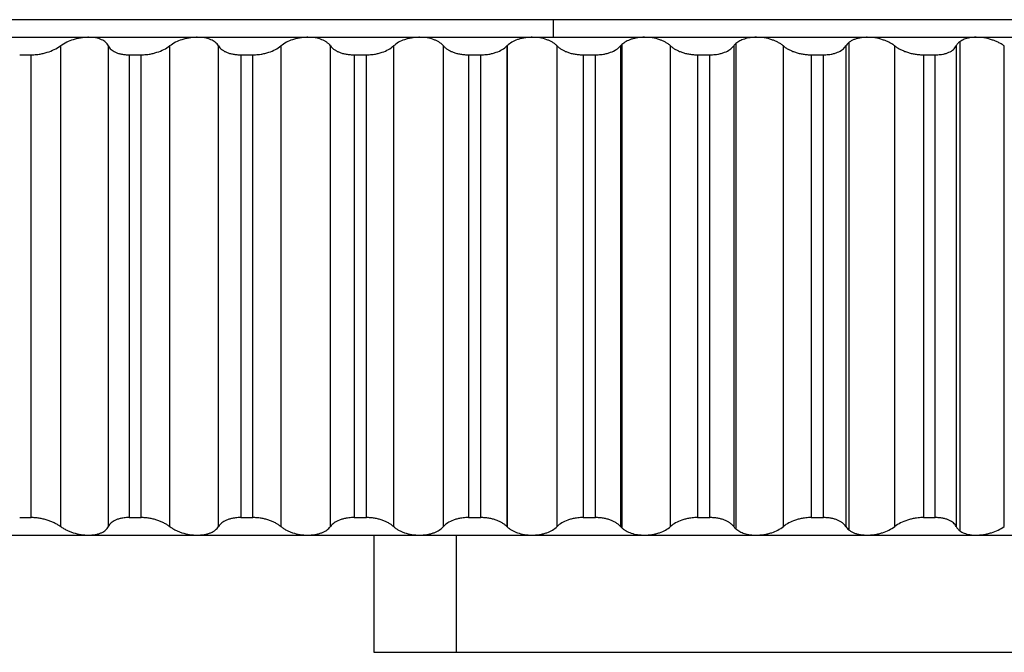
# Paper-space layout '_Izquierda' of a CAD drawing. Header units: millimetres. Extents: x -31.5 to 30, y -10.8 to 33.
# Tile 2 of 6: x -8.9 to 7.9, y -10.8 to 0. Entities that reach past the tile are written whole.
import ezdxf

# ---------------------------------------------------------------- set-up
doc = ezdxf.new("R2010")
doc.units = ezdxf.units.MM

psp = doc.layouts.new('_Izquierda')

# ---------------------------------------------------------------- linework, layer by layer
at = {"color": 7, "linetype": 'Continuous', "lineweight": 25}
for p, q in [((8.75, 0), (-25.671, 0)), ((0.233, 0), (0.233, -0.3)), ((-25.601, -0.3), (9.304, -0.3)), ((-8.181, -0.448), (-8.181, -8.652)), ((-7.362, -8.652), (-7.362, -0.448)), ((-6.317, -0.448), (-6.317, -8.652)), ((-5.481, -8.652), (-5.481, -0.448)), ((-4.418, -0.448), (-4.418, -8.652)), ((-3.57, -8.652), (-3.57, -0.448)), ((-2.495, -0.448), (-2.495, -8.652)), ((-1.64, -8.652), (-1.64, -0.448)), ((-0.559, -0.448), (-0.559, -8.652)), ((-0.555, -0.444), (-0.555, -8.656)), ((0.299, -8.652), (0.299, -0.448)), ((1.381, -0.448), (1.381, -8.652)), ((1.402, -0.426), (1.402, -8.674)), ((2.236, -8.652), (2.236, -0.448)), ((3.313, -0.448), (3.313, -8.652)), ((3.35, -0.408), (3.35, -8.692)), ((4.162, -8.652), (4.162, -0.448)), ((5.226, -0.448), (5.226, -8.652)), ((5.277, -0.391), (5.277, -8.709)), ((6.064, -8.652), (6.064, -0.448)), ((7.112, -0.448), (7.112, -8.652)), ((7.172, -0.376), (7.172, -8.724)), ((7.933, -8.652), (7.933, -0.448)), ((-8.876, -0.6), (-8.678, -0.6)), ((-8.678, -8.5), (-8.678, -0.6)), ((-7.008, -0.6), (-6.805, -0.6)), ((-7.008, -0.6), (-7.008, -8.5)), ((-6.805, -8.5), (-6.805, -0.6)), ((-5.101, -0.6), (-4.895, -0.6)), ((-5.101, -0.6), (-5.101, -8.5)), ((-4.895, -8.5), (-4.895, -0.6)), ((-3.167, -0.6), (-2.958, -0.6)), ((-3.167, -0.6), (-3.167, -8.5)), ((-2.958, -8.5), (-2.958, -0.6)), ((-1.215, -0.6), (-1.005, -0.6)), ((-1.215, -0.6), (-1.215, -8.5)), ((-1.005, -8.5), (-1.005, -0.6)), ((0.743, -0.6), (0.743, -8.5)), ((0.743, -0.6), (0.953, -0.6)), ((0.953, -8.5), (0.953, -0.6)), ((2.697, -0.6), (2.906, -0.6)), ((2.697, -0.6), (2.697, -8.5)), ((2.906, -8.5), (2.906, -0.6)), ((4.637, -0.6), (4.637, -8.5)), ((4.637, -0.6), (4.844, -0.6)), ((4.844, -8.5), (4.844, -0.6)), ((6.551, -0.6), (6.551, -8.5)), ((6.551, -0.6), (6.755, -0.6)), ((6.755, -8.5), (6.755, -0.6)), ((-8.876, -8.5), (-8.678, -8.5)), ((-7.008, -8.5), (-6.805, -8.5)), ((-5.101, -8.5), (-4.895, -8.5)), ((-3.167, -8.5), (-2.958, -8.5)), ((-1.215, -8.5), (-1.005, -8.5)), ((0.743, -8.5), (0.953, -8.5)), ((2.697, -8.5), (2.906, -8.5)), ((4.637, -8.5), (4.844, -8.5)), ((6.551, -8.5), (6.755, -8.5)), ((-26, -8.8), (26, -8.8)), ((-2.831, -8.8), (-2.831, -10.8)), ((-1.423, -8.8), (-1.423, -10.8)), ((-2.831, -10.8), (15.036, -10.8))]:
    psp.add_line(p, q, dxfattribs=at)
for points, knots in [([(-7.699, -0.3), (-7.72, -0.301), (-7.763, -0.302), (-7.829, -0.31), (-7.896, -0.323), (-7.98, -0.347), (-8.082, -0.386), (-8.147, -0.427), (-8.181, -0.448)], [0, 0, 0, 0, 0.120675, 0.243707, 0.36983, 0.499724, 0.734306, 1, 1, 1, 1]), ([(-7.362, -0.448), (-7.368, -0.437), (-7.379, -0.415), (-7.407, -0.386), (-7.439, -0.362), (-7.491, -0.334), (-7.574, -0.306), (-7.658, -0.302), (-7.699, -0.3)], [0, 0, 0, 0, 0.1369954, 0.265988, 0.3872, 0.5008998, 0.7566048, 1, 1, 1, 1]), ([(-5.844, -0.3), (-5.866, -0.301), (-5.909, -0.302), (-5.975, -0.31), (-6.042, -0.323), (-6.125, -0.347), (-6.224, -0.386), (-6.285, -0.427), (-6.317, -0.448)], [0, 0, 0, 0, 0.120675, 0.243707, 0.36983, 0.499724, 0.734306, 1, 1, 1, 1]), ([(-5.481, -0.448), (-5.488, -0.437), (-5.503, -0.415), (-5.535, -0.386), (-5.571, -0.362), (-5.628, -0.334), (-5.716, -0.306), (-5.802, -0.302), (-5.844, -0.3)], [0, 0, 0, 0, 0.136996, 0.265988, 0.3872, 0.5009, 0.756605, 1, 1, 1, 1]), ([(-3.957, -0.3), (-3.979, -0.301), (-4.022, -0.302), (-4.089, -0.31), (-4.155, -0.323), (-4.236, -0.347), (-4.332, -0.386), (-4.388, -0.427), (-4.418, -0.448)], [0, 0, 0, 0, 0.120675, 0.243707, 0.36983, 0.499724, 0.734306, 1, 1, 1, 1]), ([(-3.57, -0.448), (-3.579, -0.437), (-3.597, -0.415), (-3.632, -0.386), (-3.672, -0.362), (-3.734, -0.334), (-3.826, -0.306), (-3.914, -0.302), (-3.957, -0.3)], [0, 0, 0, 0, 0.136996, 0.265988, 0.387201, 0.500901, 0.756605, 1, 1, 1, 1]), ([(-2.049, -0.3), (-2.07, -0.301), (-2.114, -0.302), (-2.18, -0.31), (-2.245, -0.323), (-2.325, -0.347), (-2.416, -0.386), (-2.468, -0.427), (-2.495, -0.448)], [0, 0, 0, 0, 0.120675, 0.243707, 0.36983, 0.499724, 0.734306, 1, 1, 1, 1]), ([(-1.64, -0.448), (-1.651, -0.437), (-1.671, -0.415), (-1.711, -0.386), (-1.753, -0.362), (-1.819, -0.334), (-1.916, -0.306), (-2.005, -0.302), (-2.049, -0.3)], [0, 0, 0, 0, 0.136996, 0.265989, 0.387201, 0.500901, 0.756605, 1, 1, 1, 1]), ([(-0.129, -0.3), (-0.15, -0.301), (-0.194, -0.302), (-0.258, -0.31), (-0.321, -0.322), (-0.396, -0.345), (-0.483, -0.384), (-0.53, -0.423), (-0.555, -0.444)], [0, 0, 0, 0, 0.120797, 0.243884, 0.369976, 0.499739, 0.734734, 1, 1, 1, 1]), ([(0.299, -0.448), (0.287, -0.437), (0.264, -0.415), (0.221, -0.386), (0.175, -0.362), (0.106, -0.334), (0.005, -0.306), (-0.085, -0.302), (-0.129, -0.3)], [0, 0, 0, 0, 0.136996, 0.265989, 0.387201, 0.500901, 0.756605, 1, 1, 1, 1]), ([(1.792, -0.3), (1.772, -0.3), (1.732, -0.301), (1.673, -0.308), (1.616, -0.319), (1.547, -0.339), (1.469, -0.373), (1.425, -0.407), (1.402, -0.426)], [0, 0, 0, 0, 0.121404, 0.244771, 0.370723, 0.499845, 0.736828, 1, 1, 1, 1]), ([(2.236, -0.448), (2.223, -0.437), (2.197, -0.415), (2.151, -0.386), (2.102, -0.362), (2.03, -0.334), (1.926, -0.306), (1.836, -0.302), (1.792, -0.3)], [0, 0, 0, 0, 0.136996, 0.265989, 0.387201, 0.500901, 0.756606, 1, 1, 1, 1]), ([(3.702, -0.3), (3.684, -0.3), (3.648, -0.301), (3.595, -0.307), (3.544, -0.316), (3.482, -0.333), (3.411, -0.362), (3.371, -0.392), (3.35, -0.408)], [0, 0, 0, 0, 0.122004, 0.245672, 0.371537, 0.500105, 0.738825, 1, 1, 1, 1]), ([(4.162, -0.448), (4.147, -0.437), (4.119, -0.415), (4.069, -0.386), (4.018, -0.362), (3.942, -0.334), (3.837, -0.306), (3.746, -0.302), (3.702, -0.3)], [0, 0, 0, 0, 0.136996, 0.265989, 0.387201, 0.500902, 0.756606, 1, 1, 1, 1]), ([(5.593, -0.3), (5.573, -0.301), (5.531, -0.302), (5.472, -0.31), (5.416, -0.322), (5.363, -0.34), (5.315, -0.363), (5.29, -0.382), (5.277, -0.391)], [0, 0, 0, 0, 0.153494, 0.31114, 0.473837, 0.642402, 0.817571, 1, 1, 1, 1]), ([(6.064, -0.448), (6.048, -0.437), (6.018, -0.415), (5.965, -0.386), (5.912, -0.362), (5.834, -0.334), (5.726, -0.306), (5.637, -0.302), (5.593, -0.3)], [0, 0, 0, 0, 0.136996, 0.265989, 0.387202, 0.500902, 0.756606, 1, 1, 1, 1]), ([(7.453, -0.3), (7.435, -0.3), (7.398, -0.301), (7.345, -0.308), (7.295, -0.318), (7.249, -0.333), (7.207, -0.352), (7.184, -0.368), (7.172, -0.376)], [0, 0, 0, 0, 0.155722, 0.31486, 0.478179, 0.646386, 0.820131, 1, 1, 1, 1]), ([(7.933, -0.448), (7.917, -0.437), (7.884, -0.415), (7.829, -0.386), (7.773, -0.362), (7.693, -0.334), (7.584, -0.306), (7.496, -0.302), (7.453, -0.3)], [0, 0, 0, 0, 0.136996, 0.265989, 0.387202, 0.500902, 0.756606, 1, 1, 1, 1]), ([(-8.678, -0.6), (-8.663, -0.6), (-8.634, -0.599), (-8.588, -0.595), (-8.535, -0.588), (-8.474, -0.576), (-8.386, -0.551), (-8.28, -0.511), (-8.214, -0.469), (-8.181, -0.448)], [0, 0, 0, 0, 0.082853, 0.165927, 0.250138, 0.374253, 0.499646, 0.745169, 1, 1, 1, 1]), ([(-7.362, -0.448), (-7.356, -0.459), (-7.344, -0.48), (-7.317, -0.509), (-7.283, -0.535), (-7.242, -0.557), (-7.193, -0.576), (-7.136, -0.589), (-7.075, -0.598), (-7.03, -0.599), (-7.008, -0.6)], [0, 0, 0, 0, 0.129305, 0.25435, 0.377085, 0.499571, 0.624383, 0.748814, 0.875527, 1, 1, 1, 1]), ([(-6.805, -0.6), (-6.79, -0.6), (-6.76, -0.599), (-6.714, -0.595), (-6.66, -0.588), (-6.599, -0.576), (-6.513, -0.551), (-6.41, -0.511), (-6.348, -0.469), (-6.317, -0.448)], [0, 0, 0, 0, 0.082853, 0.165926, 0.250138, 0.374253, 0.499646, 0.745169, 1, 1, 1, 1]), ([(-5.481, -0.448), (-5.474, -0.459), (-5.459, -0.48), (-5.428, -0.509), (-5.39, -0.535), (-5.345, -0.557), (-5.293, -0.576), (-5.233, -0.589), (-5.17, -0.598), (-5.124, -0.599), (-5.101, -0.6)], [0, 0, 0, 0, 0.129306, 0.25435, 0.377085, 0.499571, 0.624384, 0.748815, 0.875527, 1, 1, 1, 1]), ([(-4.895, -0.6), (-4.88, -0.6), (-4.849, -0.599), (-4.803, -0.595), (-4.749, -0.588), (-4.689, -0.576), (-4.604, -0.551), (-4.505, -0.511), (-4.447, -0.469), (-4.418, -0.448)], [0, 0, 0, 0, 0.082853, 0.165926, 0.250137, 0.374253, 0.499646, 0.745169, 1, 1, 1, 1]), ([(-3.57, -0.448), (-3.561, -0.459), (-3.544, -0.48), (-3.509, -0.509), (-3.467, -0.535), (-3.419, -0.557), (-3.364, -0.576), (-3.302, -0.589), (-3.236, -0.598), (-3.19, -0.599), (-3.167, -0.6)], [0, 0, 0, 0, 0.129306, 0.254351, 0.377086, 0.499572, 0.624384, 0.748815, 0.875527, 1, 1, 1, 1]), ([(-2.958, -0.6), (-2.943, -0.6), (-2.912, -0.599), (-2.866, -0.595), (-2.812, -0.588), (-2.753, -0.576), (-2.67, -0.551), (-2.575, -0.511), (-2.522, -0.469), (-2.495, -0.448)], [0, 0, 0, 0, 0.0828532, 0.165926, 0.2501371, 0.3742527, 0.4996456, 0.7451687, 1, 1, 1, 1]), ([(-1.64, -0.448), (-1.63, -0.459), (-1.61, -0.48), (-1.571, -0.509), (-1.526, -0.535), (-1.474, -0.557), (-1.416, -0.576), (-1.352, -0.589), (-1.285, -0.598), (-1.238, -0.599), (-1.215, -0.6)], [0, 0, 0, 0, 0.1293057, 0.2543508, 0.3770858, 0.4995723, 0.6243846, 0.7488153, 0.8755272, 1, 1, 1, 1]), ([(-1.005, -0.6), (-0.99, -0.6), (-0.959, -0.599), (-0.913, -0.595), (-0.86, -0.588), (-0.802, -0.576), (-0.722, -0.551), (-0.632, -0.511), (-0.583, -0.469), (-0.559, -0.448)], [0, 0, 0, 0, 0.082853, 0.165926, 0.250137, 0.374253, 0.499646, 0.745169, 1, 1, 1, 1]), ([(0.299, -0.448), (0.31, -0.459), (0.333, -0.48), (0.376, -0.509), (0.424, -0.535), (0.479, -0.557), (0.539, -0.576), (0.604, -0.589), (0.673, -0.598), (0.72, -0.599), (0.743, -0.6)], [0, 0, 0, 0, 0.129306, 0.254351, 0.377086, 0.499573, 0.624385, 0.748816, 0.875527, 1, 1, 1, 1]), ([(0.953, -0.6), (0.968, -0.6), (0.999, -0.599), (1.045, -0.595), (1.097, -0.588), (1.154, -0.576), (1.231, -0.551), (1.316, -0.511), (1.359, -0.469), (1.381, -0.448)], [0, 0, 0, 0, 0.082853, 0.165925, 0.250136, 0.374252, 0.499645, 0.745169, 1, 1, 1, 1]), ([(2.236, -0.448), (2.249, -0.459), (2.275, -0.48), (2.321, -0.509), (2.372, -0.535), (2.429, -0.557), (2.491, -0.576), (2.558, -0.589), (2.627, -0.598), (2.674, -0.599), (2.697, -0.6)], [0, 0, 0, 0, 0.1293059, 0.2543511, 0.3770862, 0.4995728, 0.6243851, 0.7488158, 0.8755274, 1, 1, 1, 1]), ([(2.906, -0.6), (2.922, -0.6), (2.952, -0.599), (2.997, -0.595), (3.048, -0.588), (3.103, -0.576), (3.176, -0.551), (3.256, -0.511), (3.293, -0.469), (3.313, -0.448)], [0, 0, 0, 0, 0.082853, 0.165925, 0.250136, 0.374252, 0.499645, 0.745169, 1, 1, 1, 1]), ([(4.162, -0.448), (4.176, -0.459), (4.203, -0.48), (4.253, -0.509), (4.307, -0.535), (4.366, -0.557), (4.43, -0.576), (4.498, -0.589), (4.567, -0.598), (4.614, -0.599), (4.637, -0.6)], [0, 0, 0, 0, 0.1293059, 0.2543512, 0.3770864, 0.499573, 0.6243853, 0.748816, 0.8755275, 1, 1, 1, 1]), ([(4.844, -0.6), (4.859, -0.6), (4.889, -0.599), (4.933, -0.595), (4.982, -0.588), (5.035, -0.576), (5.105, -0.551), (5.178, -0.511), (5.21, -0.469), (5.226, -0.448)], [0, 0, 0, 0, 0.082852, 0.165924, 0.250135, 0.374252, 0.499645, 0.745169, 1, 1, 1, 1]), ([(6.064, -0.448), (6.079, -0.459), (6.109, -0.48), (6.162, -0.509), (6.218, -0.535), (6.279, -0.557), (6.344, -0.576), (6.413, -0.589), (6.483, -0.598), (6.528, -0.599), (6.551, -0.6)], [0, 0, 0, 0, 0.129306, 0.254351, 0.377086, 0.499573, 0.624385, 0.748816, 0.875528, 1, 1, 1, 1]), ([(6.755, -0.6), (6.769, -0.6), (6.799, -0.599), (6.842, -0.595), (6.889, -0.588), (6.94, -0.576), (7.005, -0.551), (7.072, -0.511), (7.098, -0.469), (7.112, -0.448)], [0, 0, 0, 0, 0.082852, 0.165924, 0.250135, 0.374252, 0.499645, 0.745169, 1, 1, 1, 1]), ([(7.172, -0.376), (7.16, -0.386), (7.134, -0.409), (7.119, -0.434), (7.112, -0.448)], [0, 0, 0, 0, 0.478052, 1, 1, 1, 1]), ([(-8.181, -8.652), (-8.197, -8.641), (-8.23, -8.62), (-8.285, -8.591), (-8.344, -8.565), (-8.407, -8.543), (-8.473, -8.524), (-8.542, -8.511), (-8.611, -8.502), (-8.656, -8.501), (-8.678, -8.5)], [0, 0, 0, 0, 0.129306, 0.254351, 0.377086, 0.499573, 0.624385, 0.748816, 0.875527, 1, 1, 1, 1]), ([(-7.008, -8.5), (-7.023, -8.5), (-7.052, -8.501), (-7.095, -8.505), (-7.142, -8.512), (-7.192, -8.524), (-7.257, -8.549), (-7.323, -8.589), (-7.349, -8.631), (-7.362, -8.652)], [0, 0, 0, 0, 0.082853, 0.165927, 0.250138, 0.374253, 0.499646, 0.745169, 1, 1, 1, 1]), ([(-6.317, -8.652), (-6.332, -8.641), (-6.362, -8.62), (-6.415, -8.591), (-6.472, -8.565), (-6.533, -8.543), (-6.598, -8.524), (-6.667, -8.511), (-6.737, -8.502), (-6.782, -8.501), (-6.805, -8.5)], [0, 0, 0, 0, 0.129306, 0.254351, 0.377086, 0.499573, 0.624385, 0.748816, 0.875527, 1, 1, 1, 1]), ([(-5.101, -8.5), (-5.117, -8.5), (-5.147, -8.501), (-5.19, -8.505), (-5.239, -8.512), (-5.292, -8.524), (-5.361, -8.549), (-5.434, -8.589), (-5.465, -8.631), (-5.481, -8.652)], [0, 0, 0, 0, 0.082853, 0.165926, 0.250138, 0.374253, 0.499646, 0.745169, 1, 1, 1, 1]), ([(-4.418, -8.652), (-4.432, -8.641), (-4.46, -8.62), (-4.51, -8.591), (-4.565, -8.565), (-4.624, -8.543), (-4.688, -8.524), (-4.756, -8.511), (-4.826, -8.502), (-4.872, -8.501), (-4.895, -8.5)], [0, 0, 0, 0, 0.129306, 0.254351, 0.377087, 0.499573, 0.624386, 0.748816, 0.875527, 1, 1, 1, 1]), ([(-3.167, -8.5), (-3.182, -8.5), (-3.213, -8.501), (-3.258, -8.505), (-3.308, -8.512), (-3.363, -8.524), (-3.436, -8.549), (-3.515, -8.589), (-3.552, -8.631), (-3.57, -8.652)], [0, 0, 0, 0, 0.082853, 0.165926, 0.250137, 0.374253, 0.499646, 0.745169, 1, 1, 1, 1]), ([(-2.495, -8.652), (-2.508, -8.641), (-2.534, -8.62), (-2.581, -8.591), (-2.632, -8.565), (-2.69, -8.543), (-2.752, -8.524), (-2.819, -8.511), (-2.888, -8.502), (-2.935, -8.501), (-2.958, -8.5)], [0, 0, 0, 0, 0.129306, 0.254351, 0.377087, 0.499573, 0.624386, 0.748816, 0.875527, 1, 1, 1, 1]), ([(-1.215, -8.5), (-1.231, -8.5), (-1.262, -8.501), (-1.307, -8.505), (-1.359, -8.512), (-1.415, -8.524), (-1.492, -8.549), (-1.576, -8.589), (-1.619, -8.631), (-1.64, -8.652)], [0, 0, 0, 0, 0.082853, 0.165926, 0.250137, 0.374253, 0.499646, 0.745169, 1, 1, 1, 1]), ([(-0.559, -8.652), (-0.571, -8.641), (-0.594, -8.62), (-0.637, -8.591), (-0.686, -8.565), (-0.741, -8.543), (-0.801, -8.524), (-0.867, -8.511), (-0.935, -8.502), (-0.982, -8.501), (-1.005, -8.5)], [0, 0, 0, 0, 0.129306, 0.254351, 0.377087, 0.499573, 0.624386, 0.748816, 0.875527, 1, 1, 1, 1]), ([(0.743, -8.5), (0.728, -8.5), (0.697, -8.501), (0.651, -8.505), (0.598, -8.512), (0.54, -8.524), (0.46, -8.549), (0.371, -8.589), (0.323, -8.631), (0.299, -8.652)], [0, 0, 0, 0, 0.082853, 0.165926, 0.250136, 0.374252, 0.499646, 0.745169, 1, 1, 1, 1]), ([(1.381, -8.652), (1.37, -8.641), (1.35, -8.62), (1.31, -8.591), (1.265, -8.565), (1.212, -8.543), (1.154, -8.524), (1.09, -8.511), (1.023, -8.502), (0.976, -8.501), (0.953, -8.5)], [0, 0, 0, 0, 0.129306, 0.254351, 0.377087, 0.499573, 0.624386, 0.748816, 0.875527, 1, 1, 1, 1]), ([(2.697, -8.5), (2.682, -8.5), (2.651, -8.501), (2.605, -8.505), (2.551, -8.512), (2.492, -8.524), (2.41, -8.549), (2.315, -8.589), (2.263, -8.631), (2.236, -8.652)], [0, 0, 0, 0, 0.082853, 0.165925, 0.250136, 0.374252, 0.499646, 0.745169, 1, 1, 1, 1]), ([(3.313, -8.652), (3.304, -8.641), (3.286, -8.62), (3.25, -8.591), (3.208, -8.565), (3.159, -8.543), (3.103, -8.524), (3.042, -8.511), (2.976, -8.502), (2.929, -8.501), (2.906, -8.5)], [0, 0, 0, 0, 0.129306, 0.254351, 0.377087, 0.499573, 0.624386, 0.748816, 0.875527, 1, 1, 1, 1]), ([(4.637, -8.5), (4.622, -8.5), (4.591, -8.501), (4.545, -8.505), (4.491, -8.512), (4.431, -8.524), (4.346, -8.549), (4.248, -8.589), (4.191, -8.631), (4.162, -8.652)], [0, 0, 0, 0, 0.082852, 0.165925, 0.250135, 0.374252, 0.499645, 0.745169, 1, 1, 1, 1]), ([(5.226, -8.652), (5.219, -8.641), (5.204, -8.62), (5.172, -8.591), (5.134, -8.565), (5.088, -8.543), (5.036, -8.524), (4.976, -8.511), (4.912, -8.502), (4.866, -8.501), (4.844, -8.5)], [0, 0, 0, 0, 0.129306, 0.254351, 0.377086, 0.499573, 0.624385, 0.748816, 0.875528, 1, 1, 1, 1]), ([(6.551, -8.5), (6.536, -8.5), (6.506, -8.501), (6.46, -8.505), (6.406, -8.512), (6.345, -8.524), (6.259, -8.549), (6.157, -8.589), (6.095, -8.631), (6.064, -8.652)], [0, 0, 0, 0, 0.082852, 0.165924, 0.250135, 0.374252, 0.499645, 0.745169, 1, 1, 1, 1]), ([(7.112, -8.652), (7.106, -8.641), (7.094, -8.62), (7.066, -8.591), (7.032, -8.565), (6.99, -8.543), (6.94, -8.524), (6.883, -8.511), (6.821, -8.502), (6.777, -8.501), (6.755, -8.5)], [0, 0, 0, 0, 0.129306, 0.254351, 0.377086, 0.499573, 0.624385, 0.748816, 0.875528, 1, 1, 1, 1]), ([(-8.181, -8.652), (-8.164, -8.663), (-8.131, -8.685), (-8.076, -8.714), (-8.02, -8.738), (-7.94, -8.766), (-7.83, -8.794), (-7.742, -8.798), (-7.699, -8.8)], [0, 0, 0, 0, 0.136996, 0.265989, 0.387202, 0.500902, 0.756606, 1, 1, 1, 1]), ([(-7.699, -8.8), (-7.679, -8.799), (-7.637, -8.798), (-7.579, -8.79), (-7.525, -8.777), (-7.463, -8.753), (-7.4, -8.714), (-7.375, -8.673), (-7.362, -8.652)], [0, 0, 0, 0, 0.120675, 0.243707, 0.36983, 0.499725, 0.734306, 1, 1, 1, 1]), ([(-6.317, -8.652), (-6.301, -8.663), (-6.27, -8.685), (-6.217, -8.714), (-6.163, -8.738), (-6.085, -8.766), (-5.977, -8.794), (-5.888, -8.798), (-5.844, -8.8)], [0, 0, 0, 0, 0.136996, 0.265989, 0.387202, 0.500902, 0.756606, 1, 1, 1, 1]), ([(-5.844, -8.8), (-5.823, -8.799), (-5.781, -8.798), (-5.72, -8.79), (-5.663, -8.777), (-5.597, -8.753), (-5.528, -8.714), (-5.497, -8.673), (-5.481, -8.652)], [0, 0, 0, 0, 0.120675, 0.243707, 0.36983, 0.499725, 0.734306, 1, 1, 1, 1]), ([(-4.418, -8.652), (-4.403, -8.663), (-4.375, -8.685), (-4.325, -8.714), (-4.273, -8.738), (-4.197, -8.766), (-4.091, -8.794), (-4.001, -8.798), (-3.957, -8.8)], [0, 0, 0, 0, 0.136996, 0.265989, 0.387202, 0.500902, 0.756606, 1, 1, 1, 1]), ([(-3.957, -8.8), (-3.936, -8.799), (-3.893, -8.798), (-3.83, -8.79), (-3.771, -8.777), (-3.701, -8.753), (-3.625, -8.714), (-3.589, -8.673), (-3.57, -8.652)], [0, 0, 0, 0, 0.120675, 0.243707, 0.36983, 0.499725, 0.734306, 1, 1, 1, 1]), ([(-2.495, -8.652), (-2.482, -8.663), (-2.456, -8.685), (-2.409, -8.714), (-2.36, -8.738), (-2.287, -8.766), (-2.183, -8.794), (-2.093, -8.798), (-2.049, -8.8)], [0, 0, 0, 0, 0.136996, 0.265989, 0.387202, 0.500902, 0.756606, 1, 1, 1, 1]), ([(-2.049, -8.8), (-2.027, -8.799), (-1.983, -8.798), (-1.919, -8.79), (-1.858, -8.777), (-1.785, -8.753), (-1.703, -8.714), (-1.662, -8.673), (-1.64, -8.652)], [0, 0, 0, 0, 0.120675, 0.243707, 0.36983, 0.499725, 0.734306, 1, 1, 1, 1]), ([(-0.555, -8.656), (-0.543, -8.667), (-0.519, -8.688), (-0.476, -8.716), (-0.43, -8.74), (-0.361, -8.767), (-0.261, -8.794), (-0.172, -8.798), (-0.129, -8.8)], [0, 0, 0, 0, 0.136642, 0.265494, 0.386779, 0.500767, 0.756371, 1, 1, 1, 1]), ([(-0.129, -8.8), (-0.107, -8.799), (-0.063, -8.798), (0.002, -8.79), (0.066, -8.777), (0.142, -8.753), (0.228, -8.714), (0.274, -8.673), (0.299, -8.652)], [0, 0, 0, 0, 0.120675, 0.243707, 0.36983, 0.499725, 0.734306, 1, 1, 1, 1]), ([(1.402, -8.674), (1.414, -8.684), (1.435, -8.703), (1.475, -8.727), (1.517, -8.748), (1.58, -8.772), (1.67, -8.795), (1.752, -8.798), (1.792, -8.8)], [0, 0, 0, 0, 0.134965, 0.263168, 0.384837, 0.500238, 0.755277, 1, 1, 1, 1]), ([(1.792, -8.8), (1.814, -8.799), (1.857, -8.798), (1.923, -8.79), (1.988, -8.777), (2.067, -8.753), (2.158, -8.714), (2.209, -8.673), (2.236, -8.652)], [0, 0, 0, 0, 0.120675, 0.243707, 0.36983, 0.499725, 0.734306, 1, 1, 1, 1]), ([(3.35, -8.692), (3.36, -8.7), (3.38, -8.716), (3.416, -8.738), (3.454, -8.756), (3.511, -8.776), (3.592, -8.796), (3.666, -8.799), (3.702, -8.8)], [0, 0, 0, 0, 0.1334893, 0.2611538, 0.3832187, 0.4999414, 0.7543506, 1, 1, 1, 1]), ([(3.702, -8.8), (3.724, -8.799), (3.768, -8.798), (3.834, -8.79), (3.9, -8.777), (3.981, -8.753), (4.076, -8.714), (4.132, -8.673), (4.162, -8.652)], [0, 0, 0, 0, 0.120675, 0.243707, 0.36983, 0.499725, 0.734306, 1, 1, 1, 1]), ([(5.226, -8.652), (5.233, -8.662), (5.247, -8.682), (5.267, -8.7), (5.277, -8.709)], [0, 0, 0, 0, 0.517594, 1, 1, 1, 1]), ([(5.277, -8.709), (5.29, -8.718), (5.315, -8.737), (5.363, -8.76), (5.416, -8.778), (5.472, -8.79), (5.531, -8.798), (5.573, -8.799), (5.593, -8.8)], [0, 0, 0, 0, 0.182429, 0.357598, 0.526163, 0.68886, 0.846506, 1, 1, 1, 1]), ([(5.593, -8.8), (5.614, -8.799), (5.658, -8.798), (5.724, -8.79), (5.791, -8.777), (5.874, -8.753), (5.972, -8.714), (6.032, -8.673), (6.064, -8.652)], [0, 0, 0, 0, 0.120675, 0.2437071, 0.3698299, 0.4997246, 0.7343059, 1, 1, 1, 1]), ([(7.112, -8.652), (7.119, -8.666), (7.134, -8.691), (7.16, -8.714), (7.172, -8.724)], [0, 0, 0, 0, 0.521948, 1, 1, 1, 1]), ([(7.172, -8.724), (7.184, -8.732), (7.207, -8.748), (7.249, -8.767), (7.295, -8.782), (7.345, -8.792), (7.398, -8.799), (7.435, -8.8), (7.453, -8.8)], [0, 0, 0, 0, 0.179869, 0.353614, 0.521821, 0.68514, 0.844278, 1, 1, 1, 1]), ([(7.453, -8.8), (7.474, -8.799), (7.517, -8.798), (7.583, -8.79), (7.65, -8.777), (7.734, -8.753), (7.836, -8.714), (7.899, -8.673), (7.933, -8.652)], [0, 0, 0, 0, 0.120675, 0.243707, 0.36983, 0.499725, 0.734306, 1, 1, 1, 1])]:
    psp.add_open_spline(points, degree=3, knots=knots, dxfattribs=at)
for points in [[(-0.555, -0.444), (-0.556, -0.445), (-0.558, -0.447), (-0.559, -0.448)], [(1.402, -0.426), (1.395, -0.433), (1.387, -0.44), (1.381, -0.448)], [(3.35, -0.408), (3.335, -0.421), (3.323, -0.434), (3.313, -0.448)], [(5.277, -0.391), (5.256, -0.409), (5.239, -0.428), (5.226, -0.448)], [(-0.559, -8.652), (-0.558, -8.653), (-0.556, -8.655), (-0.555, -8.656)], [(1.381, -8.652), (1.387, -8.66), (1.395, -8.667), (1.402, -8.674)], [(3.313, -8.652), (3.323, -8.666), (3.335, -8.679), (3.35, -8.692)]]:
    psp.add_open_spline(points, degree=3, dxfattribs=at)

doc.saveas('drawing.dxf')
